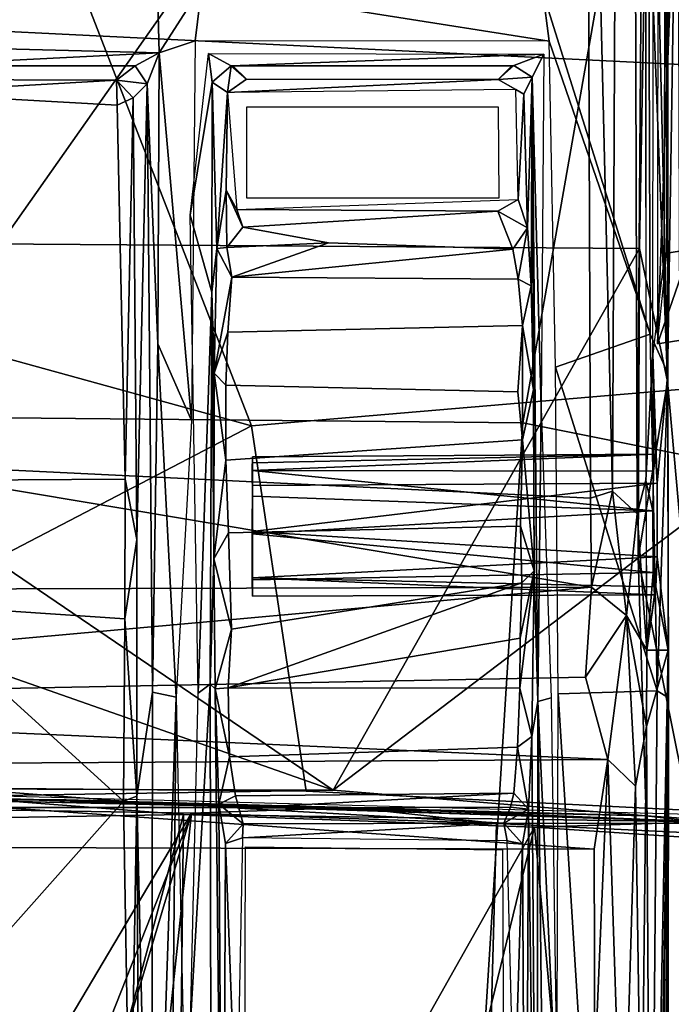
# Model space of a CAD drawing. Header units: millimetres. Extents: x -367 to 317, y -615 to 392.
# Tile 140 of 191: x 8 to 41, y 111 to 161. Entities that reach past the tile are written whole.
import ezdxf

# ---------------------------------------------------------------- set-up
doc = ezdxf.new("R2010")
doc.units = ezdxf.units.MM
doc.layers.add('Fbx_Root', color=7, linetype='Continuous', true_color=0x000000)
doc.styles.add('Default', font='arial.ttf')
doc.dimstyles.new('Default', dxfattribs={"dimscale": 10, "dimtxt": 2.5, "dimasz": 3, "dimexe": 1, "dimexo": 0.5, "dimgap": 0.8, "dimtad": 1, "dimtoh": 1, "dimzin": 1, "dimdsep": 46, "dimtxsty": 'Default', "dimcen": 2.5, "dimadec": 1, "dimazin": 1, "dimtfac": 1, "dimtdec": 4, "dimtix": 1, "dimtofl": 0, "dimtmove": 1, "dimatfit": 3, "dimfxl": 1, "dimtolj": 1, "dimtzin": 1, "dimarcsym": 0})

# ---------------------------------------------------------------- blocks, each defined once
blk = doc.blocks.new('*D1')
at = {"layer": 'Defpoints', "color": 0}
for p in [(-317.816, 295.28), (317.184, 295.28), (-317.816, -604.775)]:
    blk.add_point(p, dxfattribs=at)
at = {"layer": 'Fbx_Root', "color": 0, "lineweight": -2}
for p, q in [((-317.816, 290.28), (-317.816, -614.775)), ((317.184, 290.28), (317.184, -614.775)), ((287.184, -604.775), (-287.816, -604.775))]:
    blk.add_line(p, q, dxfattribs=at)
at = {"layer": 'Fbx_Root', "color": 0}
for points in [[(-287.816, -599.775), (-287.816, -609.775), (-317.816, -604.775)], [(287.184, -609.775), (287.184, -599.775), (317.184, -604.775)]]:
    blk.add_solid(points, dxfattribs=at)
at = {"layer": 'Fbx_Root', "color": 0, "insert": (-0.316, -584.012), "char_height": 25, "attachment_point": 5, "style": 'Default'}
blk.add_mtext('\\A1;635.00', dxfattribs=at)

msp = doc.modelspace()

# ---------------------------------------------------------------- linework, layer by layer
at = {"layer": 'Fbx_Root'}
for points in [[(40.595, 148.886, 307.398), (40.765, 186.812, 316.368), (40.657, 200.686, 324.668)], [(262.031, 200.251, 77.066), (261.864, 199.266, 96.889), (20.397, 29.818, 150.584), (134.105, 110.737, 100.651)], [(41.899, 149.262, 308.274), (40.725, 149.078, 307.767), (40.774, 200.188, 324.924)], [(41.742, 199.704, 325.199), (41.899, 149.262, 308.274), (40.774, 200.188, 324.924)], [(261.864, 199.266, 96.889), (181.087, 142.075, 120.829), (20.397, 29.818, 150.584)], [(39.893, 145.02, 300.047), (34.529, 162.136, 306.287), (34.66, 195.683, 318.477), (39.75, 187.172, 315.379)], [(40.081, 195.903, 339.255), (39.664, 192.19, 349.988), (39.682, 137.692, 329.895), (40.028, 144.01, 321.959)], [(42.114, 195.448, 338.417), (40.298, 195.654, 338.752), (40.261, 144.533, 321.69)], [(42.308, 144.848, 321.522), (42.114, 195.448, 338.417), (40.261, 144.533, 321.69)], [(38.257, 191.413, 352.072), (38.006, 137.159, 332.513), (39.247, 136.024, 331.006), (39.074, 191.667, 351.4)], [(39.662, 192.029, 349.701), (39.074, 191.667, 351.4), (39.247, 136.024, 331.006)], [(39.691, 137.784, 329.969), (39.662, 192.029, 349.701), (39.247, 136.024, 331.006)], [(-37.352, 136.951, 332.757), (-0.316, 138.616, 333.361), (36.718, 191.244, 352.516), (-37.407, 191.249, 352.518)], [(-0.316, 138.616, 333.361), (36.921, 136.818, 332.714), (36.718, 191.244, 352.516)], [(38.257, 191.413, 352.072), (36.718, 191.244, 352.516), (38.006, 137.159, 332.513)], [(38.006, 137.159, 332.513), (36.718, 191.244, 352.516), (36.921, 136.818, 332.714)], [(208.854, 131.177, 90.294), (287.189, 189.615, 74.337), (34.467, 4.457, 147.586)], [(287.189, 189.615, 74.337), (172.593, 112.085, 133.258), (34.467, 4.457, 147.586)], [(-27.035, 187.969, 423.747), (-28.47, 141.174, 425.957), (33.522, 140.578, 426.206), (41.763, 187.46, 424.1)], [(41.763, 187.46, 424.1), (33.522, 140.578, 426.206), (93.813, 128.525, 428.621), (108.64, 178.236, 426.744)], [(39.893, 145.02, 300.047), (39.75, 187.172, 315.379), (40.777, 143.059, 299.91)], [(40.777, 143.059, 299.91), (39.75, 187.172, 315.379), (40.765, 186.812, 316.368)], [(40.765, 186.812, 316.368), (40.595, 148.886, 307.398), (40.777, 143.059, 299.91)], [(69.412, 165.371, 356.239), (43.481, 158.407, 353.85), (31.268, 173.921, 357.084), (68.256, 179.096, 360.193)], [(40.765, 142.645, 289.453), (41.28, 176.342, 304.822), (39.74, 170.006, 300.66)], [(40.765, 142.645, 289.453), (41.41, 135.4, 288.122), (41.28, 176.342, 304.822)], [(-7.354, 174.881, 356.883), (31.268, 173.921, 357.084), (43.481, 158.407, 353.85), (-2.798, 160.672, 353.85)], [(-14.863, 171.45, 295.188), (10.218, 165.483, 292.338), (-11.901, 149.209, 285.424)], [(39.74, 170.006, 300.66), (-0.299, 166.594, 299.024), (-0.309, 149.591, 291.566), (39.373, 149.296, 291.617)], [(39.74, 170.006, 300.66), (39.373, 149.296, 291.617), (40.765, 142.645, 289.453)], [(19.941, 140.427, 282.187), (10.218, 165.483, 292.338), (38.638, 169.532, 295.144), (49.592, 142.954, 284.512)], [(38.638, 169.532, 295.144), (80.751, 160.833, 294.228), (49.592, 142.954, 284.512)], [(10.218, 165.483, 292.338), (19.941, 140.427, 282.187), (-11.901, 149.209, 285.424)], [(1.028, 159.462, 305.344), (0.933, 162.289, 306.362), (15.241, 162.319, 306.35), (15.325, 159.09, 305.194)], [(15.325, 159.09, 305.194), (15.241, 162.319, 306.35), (17.464, 162.423, 306.412)], [(17.121, 159.689, 305.377), (15.325, 159.09, 305.194), (17.464, 162.423, 306.412)], [(34.841, 159.682, 305.373), (17.121, 159.689, 305.377), (17.464, 162.423, 306.412)], [(17.464, 162.423, 306.412), (34.529, 162.136, 306.287), (34.841, 159.682, 305.373)], [(39.893, 145.02, 300.047), (34.841, 159.682, 305.373), (34.529, 162.136, 306.287)], [(-43.864, -195.076, 353.854), (-2.798, 160.672, 353.85), (42.958, -196.677, 353.853)], [(42.958, -196.677, 353.853), (-2.798, 160.672, 353.85), (43.481, 158.407, 353.85)], [(17.121, 159.689, 305.377), (16.95, 140.698, 298.545), (15.325, 159.09, 305.194)], [(35.161, 143.363, 299.464), (34.841, 159.682, 305.373), (39.893, 145.02, 300.047)], [(1.028, 159.462, 305.344), (15.325, 159.09, 305.194), (2.402, 158.436, 306.32)], [(15.325, 159.09, 305.194), (14.131, 158.448, 305.991), (2.402, 158.436, 306.32)], [(14.131, 158.448, 305.991), (15.325, 159.09, 305.194), (14.719, 157.543, 305.537)], [(15.325, 159.09, 305.194), (15.266, 144.53, 299.941), (14.719, 157.543, 305.537)], [(15.266, 144.53, 299.941), (15.325, 159.09, 305.194), (16.95, 140.698, 298.545)], [(16.873, 150.969, 302.04), (17.792, 159.061, 305.445), (17.987, 157.628, 305.623)], [(18.935, 158.45, 306.355), (17.792, 159.061, 305.445), (34.574, 159.021, 305.415)], [(17.792, 159.061, 305.445), (18.935, 158.45, 306.355), (17.987, 157.628, 305.623)], [(34.574, 159.021, 305.415), (33.083, 158.458, 306.157), (18.935, 158.45, 306.355)], [(34.574, 159.021, 305.415), (34, 157.88, 305.652), (33.083, 158.458, 306.157)], [(34.574, 159.021, 305.415), (34.448, 141.313, 299.022), (34, 157.88, 305.652)], [(14.131, 158.448, 305.991), (13.185, 157.722, 332.982), (2.905, 157.757, 332.531), (2.402, 158.436, 306.32)], [(14.131, 158.448, 305.991), (14.719, 157.543, 305.537), (13.185, 157.722, 332.982)], [(17.987, 157.628, 305.623), (18.935, 158.45, 306.355), (18.75, 157.102, 333.388)], [(19.698, 157.769, 332.419), (18.75, 157.102, 333.388), (18.935, 158.45, 306.355)], [(19.711, 157.76, 332.423), (19.022, 158.443, 306.346), (32.972, 158.443, 306.346), (32.29, 157.76, 332.423)], [(34, 157.88, 305.652), (32.284, 157.752, 332.42), (33.083, 158.458, 306.157)], [(13.185, 157.722, 332.982), (2.167, 157.088, 333.507), (2.905, 157.757, 332.531)], [(13.221, 156.479, 333.354), (2.167, 157.088, 333.507), (13.185, 157.722, 332.982)], [(13.185, 157.722, 332.982), (14.018, 156.842, 332.374), (13.221, 156.479, 333.354)], [(14.018, 156.842, 332.374), (13.185, 157.722, 332.982), (14.719, 157.543, 305.537)], [(32.284, 157.752, 332.42), (18.75, 157.102, 333.388), (19.698, 157.769, 332.419)], [(18.75, 157.102, 333.388), (32.284, 157.752, 332.42), (33.172, 157.263, 333.225)], [(33.584, 157.024, 321.731), (32.284, 157.752, 332.42), (34, 157.88, 305.652)], [(32.284, 157.752, 332.42), (33.584, 157.024, 321.731), (33.172, 157.263, 333.225)], [(33.584, 157.024, 321.731), (34, 157.88, 305.652), (33.758, 150.336, 315.234)], [(33.944, 147.44, 307.951), (33.758, 150.336, 315.234), (34, 157.88, 305.652)], [(34.06, 142.247, 303.593), (33.944, 147.44, 307.951), (34, 157.88, 305.652)], [(34.271, 126.633, 295.412), (34, 157.88, 305.652), (34.448, 141.313, 299.022)], [(34, 157.88, 305.652), (34.271, 126.633, 295.412), (34.091, 133.177, 302.214)], [(34.091, 133.177, 302.214), (34.06, 142.247, 303.593), (34, 157.88, 305.652)], [(14.018, 156.842, 332.374), (14.719, 157.543, 305.537), (14.203, 134.742, 325.02)], [(14.217, 121.907, 324.662), (14.203, 134.742, 325.02), (14.719, 157.543, 305.537), (14.995, 127.112, 295.019)], [(15.266, 144.53, 299.941), (14.995, 127.112, 295.019), (14.719, 157.543, 305.537)], [(17.987, 157.628, 305.623), (17.955, 147.118, 301.21), (16.873, 150.969, 302.04)], [(17.987, 157.628, 305.623), (18.219, 149.303, 311.232), (17.955, 147.118, 301.21)], [(18.75, 157.102, 333.388), (18.219, 149.303, 311.232), (17.987, 157.628, 305.623)], [(33.285, 151.752, 331.485), (33.172, 157.263, 333.225), (33.584, 157.024, 321.731)], [(13.221, 156.479, 333.354), (13.631, 137.767, 326.628), (2.902, 137.69, 326.585), (2.167, 157.088, 333.507)], [(13.631, 137.767, 326.628), (13.221, 156.479, 333.354), (14.018, 156.842, 332.374)], [(13.631, 137.767, 326.628), (14.018, 156.842, 332.374), (14.203, 134.742, 325.02)], [(18.219, 149.303, 311.232), (18.75, 157.102, 333.388), (18.679, 152.215, 330.438)], [(18.75, 157.102, 333.388), (19.221, 151.252, 331.294), (18.679, 152.215, 330.438)], [(33.758, 150.336, 315.234), (33.285, 151.752, 331.485), (33.584, 157.024, 321.731)], [(32.29, 156.398, 333.35), (32.333, 151.822, 331.685), (19.711, 151.822, 331.685), (19.711, 156.398, 333.35)], [(18.679, 152.215, 330.438), (18.708, 149.354, 313.76), (18.219, 149.303, 311.232)], [(19.522, 150.37, 323.349), (18.679, 152.215, 330.438), (19.221, 151.252, 331.294)], [(18.679, 152.215, 330.438), (19.522, 150.37, 323.349), (18.708, 149.354, 313.76)], [(33.285, 151.752, 331.485), (32.27, 151.168, 330.82), (19.221, 151.252, 331.294)], [(33.758, 150.336, 315.234), (32.27, 151.168, 330.82), (33.285, 151.752, 331.485)], [(19.221, 151.252, 331.294), (32.27, 151.168, 330.82), (19.522, 150.37, 323.349)], [(17.955, 147.118, 301.21), (17.271, 127.059, 294.475), (16.873, 150.969, 302.04)], [(23.798, 149.581, 315.86), (19.522, 150.37, 323.349), (32.27, 151.168, 330.82), (33.029, 149.277, 313.76)], [(33.029, 149.277, 313.76), (32.27, 151.168, 330.82), (33.758, 150.336, 315.234)], [(18.708, 149.354, 313.76), (19.522, 150.37, 323.349), (23.798, 149.581, 315.86)], [(33.758, 150.336, 315.234), (33.286, 147.761, 310.226), (33.029, 149.277, 313.76)], [(33.758, 150.336, 315.234), (33.944, 147.44, 307.951), (33.286, 147.761, 310.226)], [(-0.316, 138.741, 287.22), (24.031, 122.199, 281.763), (39.373, 149.296, 291.617), (-0.309, 149.591, 291.566)], [(18.219, 149.303, 311.232), (18.083, 143.058, 303.999), (17.955, 147.118, 301.21)], [(18.083, 143.058, 303.999), (18.219, 149.303, 311.232), (18.956, 147.87, 310.26)], [(18.708, 149.354, 313.76), (18.956, 147.87, 310.26), (18.219, 149.303, 311.232)], [(18.956, 147.87, 310.26), (18.708, 149.354, 313.76), (23.798, 149.581, 315.86)], [(33.029, 149.277, 313.76), (18.956, 147.87, 310.26), (23.798, 149.581, 315.86)], [(39.373, 149.296, 291.617), (24.031, 122.199, 281.763), (39.293, 133.801, 285.538)], [(39.293, 133.801, 285.538), (40.765, 142.645, 289.453), (39.373, 149.296, 291.617)], [(19.941, 140.427, 282.187), (-14.513, 122.489, 275.799), (-11.901, 149.209, 285.424)], [(18.956, 147.87, 310.26), (33.029, 149.277, 313.76), (33.286, 147.761, 310.226)], [(40.777, 143.059, 299.91), (40.595, 148.886, 307.398), (40.028, 144.01, 321.959), (40.249, 137.558, 314.547)], [(40.725, 149.078, 307.767), (41.899, 149.262, 308.274), (40.261, 144.533, 321.69)], [(41.899, 149.262, 308.274), (42.308, 144.848, 321.522), (40.261, 144.533, 321.69)], [(18.083, 143.058, 303.999), (18.956, 147.87, 310.26), (18.771, 145.114, 306.902)], [(18.771, 145.114, 306.902), (18.956, 147.87, 310.26), (33.286, 147.761, 310.226), (33.504, 145.455, 307.206)], [(33.944, 147.44, 307.951), (33.504, 145.455, 307.206), (33.286, 147.761, 310.226)], [(34.06, 142.247, 303.593), (33.504, 145.455, 307.206), (33.944, 147.44, 307.951)], [(17.955, 147.118, 301.21), (17.887, 127.501, 295.302), (17.271, 127.059, 294.475)], [(18.069, 133.781, 302.378), (17.887, 127.501, 295.302), (17.955, 147.118, 301.21)], [(18.069, 133.781, 302.378), (17.955, 147.118, 301.21), (18.083, 143.058, 303.999)], [(18.67, 142.465, 304.94), (18.771, 145.114, 306.902), (33.504, 145.455, 307.206), (33.275, 142.126, 304.802)], [(33.504, 145.455, 307.206), (33.514, 139.733, 303.767), (33.275, 142.126, 304.802)], [(33.504, 145.455, 307.206), (34.06, 142.247, 303.593), (33.514, 139.733, 303.767)], [(18.083, 143.058, 303.999), (18.771, 145.114, 306.902), (18.67, 142.465, 304.94)], [(39.893, 145.02, 300.047), (40.247, 127.169, 294.392), (35.161, 143.363, 299.464)], [(40.247, 127.169, 294.392), (39.893, 145.02, 300.047), (40.777, 143.059, 299.91)], [(16.17, 126.857, 294.316), (14.995, 127.112, 295.019), (15.266, 144.53, 299.941)], [(16.17, 126.857, 294.316), (15.266, 144.53, 299.941), (16.95, 140.698, 298.545)], [(40.074, 138.154, 319.632), (40.028, 144.01, 321.959), (39.682, 137.692, 329.895), (40.025, 136.18, 320.799)], [(40.074, 138.154, 319.632), (40.169, 139.01, 316.805), (40.028, 144.01, 321.959)], [(40.169, 139.01, 316.805), (40.249, 137.558, 314.547), (40.028, 144.01, 321.959)], [(18.069, 133.781, 302.378), (18.083, 143.058, 303.999), (18.669, 138.706, 303.465)], [(18.083, 143.058, 303.999), (18.67, 142.465, 304.94), (18.669, 138.706, 303.465)], [(22.691, 122.155, 276.092), (19.941, 140.427, 282.187), (49.592, 142.954, 284.512), (50.67, 120.756, 277.114)], [(35.289, 127.024, 294.382), (35.161, 143.363, 299.464), (40.247, 127.169, 294.392)], [(40.246, 133.877, 314.206), (40.804, 129.205, 298.06), (40.777, 143.059, 299.91), (40.249, 137.558, 314.547)], [(40.811, 126.818, 295.003), (40.247, 127.169, 294.392), (40.777, 143.059, 299.91)], [(40.804, 129.205, 298.06), (40.811, 126.818, 295.003), (40.777, 143.059, 299.91)], [(18.669, 138.706, 303.465), (18.67, 142.465, 304.94), (33.275, 142.126, 304.802), (33.514, 139.733, 303.767)], [(39.293, 133.801, 285.538), (41.41, 135.4, 288.122), (40.765, 142.645, 289.453)], [(181.087, 142.075, 120.829), (24.374, 28.059, 165.641), (20.397, 29.818, 150.584)], [(183.921, 138.747, 125.672), (24.374, 28.059, 165.641), (181.087, 142.075, 120.829)], [(34.091, 133.177, 302.214), (33.514, 139.733, 303.767), (34.06, 142.247, 303.593)], [(-28.47, 141.174, 425.957), (-37.423, 37.545, 429.661), (27.361, 42.199, 429.243)], [(27.361, 42.199, 429.243), (33.522, 140.578, 426.206), (-28.47, 141.174, 425.957)], [(34.448, 141.313, 299.022), (34.941, 126.826, 294.449), (34.271, 126.633, 295.412)], [(22.691, 122.155, 276.092), (-14.513, 122.489, 275.799), (19.941, 140.427, 282.187)], [(93.813, 128.525, 428.621), (33.522, 140.578, 426.206), (27.361, 42.199, 429.243)], [(33.413, 135.402, 303.059), (18.792, 135.073, 303.135), (18.669, 138.706, 303.465), (33.514, 139.733, 303.767)], [(33.514, 139.733, 303.767), (34.091, 133.177, 302.214), (33.413, 135.402, 303.059)], [(19.991, 138.882, 317.969), (40.169, 139.01, 316.805), (19.988, 138.195, 319.539)], [(40.169, 139.01, 316.805), (40.074, 138.154, 319.632), (19.988, 138.195, 319.539)], [(19.993, 137.451, 314.404), (40.249, 137.558, 314.547), (40.169, 139.01, 316.805), (19.991, 138.571, 315.903)], [(19.991, 138.571, 315.903), (40.169, 139.01, 316.805), (19.991, 138.882, 317.969)], [(-37.895, 132.136, 331.762), (36.955, 132.35, 331.807), (-0.316, 138.616, 333.361)], [(-0.316, 130.738, 284.339), (24.031, 122.199, 281.763), (-0.316, 138.741, 287.22)], [(-0.316, 138.616, 333.361), (36.955, 132.35, 331.807), (36.921, 136.818, 332.714)], [(18.069, 133.781, 302.378), (18.669, 138.706, 303.465), (18.792, 135.073, 303.135)], [(19.991, 138.882, 317.969), (19.988, 138.195, 319.539), (19.992, 136.918, 320.506)], [(19.99, 135.018, 320.848), (19.989, 132.82, 314.955), (19.993, 137.451, 314.404), (19.991, 138.571, 315.903)], [(19.99, 135.018, 320.848), (19.991, 138.882, 317.969), (19.992, 136.918, 320.506)], [(19.99, 135.018, 320.848), (19.991, 138.571, 315.903), (19.991, 138.882, 317.969)], [(183.921, 138.747, 125.672), (108.849, 81.886, 147.046), (24.374, 28.059, 165.641)], [(19.988, 138.195, 319.539), (40.025, 136.18, 320.799), (19.992, 136.918, 320.506)], [(40.025, 136.18, 320.799), (19.988, 138.195, 319.539), (40.074, 138.154, 319.632)], [(13.606, 130.769, 325.494), (2.674, 131.505, 325.578), (2.902, 137.69, 326.585), (13.631, 137.767, 326.628)], [(13.606, 130.769, 325.494), (13.631, 137.767, 326.628), (14.203, 134.742, 325.02)], [(19.975, 135.14, 313.857), (40.249, 137.558, 314.547), (19.993, 137.451, 314.404)], [(40.246, 133.877, 314.206), (40.249, 137.558, 314.547), (19.975, 135.14, 313.857)], [(39.691, 137.784, 329.969), (39.247, 136.024, 331.006), (39.74, 129.206, 328.701)], [(39.682, 137.692, 329.895), (39.738, 129.205, 328.554), (40.042, 133.093, 320.096), (40.025, 136.18, 320.799)], [(19.993, 137.451, 314.404), (19.989, 132.82, 314.955), (19.975, 135.14, 313.857)], [(38.006, 137.159, 332.513), (36.921, 136.818, 332.714), (36.955, 132.35, 331.807)], [(38.006, 137.159, 332.513), (36.955, 132.35, 331.807), (38.72, 130.943, 330.922)], [(39.247, 136.024, 331.006), (38.006, 137.159, 332.513), (38.72, 130.943, 330.922)], [(19.992, 136.918, 320.506), (40.025, 136.18, 320.799), (19.99, 135.018, 320.848)], [(40.042, 133.093, 320.096), (19.99, 135.018, 320.848), (40.025, 136.18, 320.799)], [(39.247, 136.024, 331.006), (38.72, 130.943, 330.922), (39.74, 129.206, 328.701)], [(18.069, 133.781, 302.378), (18.792, 135.073, 303.135), (18.942, 130.259, 304.114)], [(18.942, 130.259, 304.114), (18.792, 135.073, 303.135), (33.413, 135.402, 303.059), (33.472, 132.567, 303.405)], [(19.989, 132.82, 314.955), (40.246, 133.877, 314.206), (19.975, 135.14, 313.857)], [(19.998, 131.905, 317.328), (19.99, 135.018, 320.848), (19.983, 132.731, 319.602)], [(19.99, 135.018, 320.848), (40.042, 133.093, 320.096), (19.983, 132.731, 319.602)], [(19.998, 131.905, 317.328), (19.989, 132.82, 314.955), (19.99, 135.018, 320.848)], [(34.091, 133.177, 302.214), (33.472, 132.567, 303.405), (33.413, 135.402, 303.059)], [(41.41, 135.4, 288.122), (39.293, 133.801, 285.538), (41.946, 120.644, 283.037)], [(14.203, 134.742, 325.02), (14.217, 121.907, 324.662), (13.606, 130.769, 325.494)], [(18.133, 127.263, 304.627), (17.887, 127.501, 295.302), (18.069, 133.781, 302.378)], [(18.133, 127.263, 304.627), (18.069, 133.781, 302.378), (18.942, 130.259, 304.114)], [(40.246, 133.877, 314.206), (19.989, 132.82, 314.955), (40.19, 132.378, 315.694)], [(39.293, 133.801, 285.538), (24.031, 122.199, 281.763), (39.692, 120.92, 281.331)], [(41.946, 120.644, 283.037), (39.293, 133.801, 285.538), (39.692, 120.92, 281.331)], [(40.246, 133.877, 314.206), (40.19, 132.378, 315.694), (40.804, 129.205, 298.06)], [(19.983, 132.731, 319.602), (40.042, 133.093, 320.096), (40.115, 131.973, 317.43), (19.998, 131.905, 317.328)], [(34.091, 133.177, 302.214), (33.984, 124.89, 306.427), (33.373, 127.309, 305.679)], [(34.091, 133.177, 302.214), (33.373, 127.309, 305.679), (33.392, 129.808, 304.285)], [(34.091, 133.177, 302.214), (33.392, 129.808, 304.285), (33.472, 132.567, 303.405)], [(33.984, 124.89, 306.427), (34.091, 133.177, 302.214), (34.271, 126.633, 295.412)], [(34.331, 13.06, 164.42), (198.942, 133.183, 118.951), (34.959, 9.769, 150.938)], [(34.331, 13.06, 164.42), (137.662, 93.362, 140.126), (198.942, 133.183, 118.951)], [(34.959, 9.769, 150.938), (198.942, 133.183, 118.951), (117.029, 70.125, 105.222)], [(40.115, 131.973, 317.43), (40.042, 133.093, 320.096), (39.738, 129.205, 328.554)], [(33.472, 132.567, 303.405), (33.392, 129.808, 304.285), (18.774, 127.313, 305.623)], [(18.774, 127.313, 305.623), (18.942, 130.259, 304.114), (33.472, 132.567, 303.405)], [(19.998, 131.905, 317.328), (40.115, 131.973, 317.43), (19.989, 132.82, 314.955)], [(40.115, 131.973, 317.43), (40.19, 132.378, 315.694), (19.989, 132.82, 314.955)], [(-26.749, 126.626, 331.565), (36.955, 132.35, 331.807), (-37.895, 132.136, 331.762)], [(36.955, 132.35, 331.807), (-26.749, 126.626, 331.565), (36.665, 127.853, 331.53)], [(36.665, 127.853, 331.53), (38.72, 130.943, 330.922), (36.955, 132.35, 331.807)], [(39.738, 129.205, 328.554), (40.804, 129.205, 298.06), (40.19, 132.378, 315.694)], [(40.19, 132.378, 315.694), (40.115, 131.973, 317.43), (39.738, 129.205, 328.554)], [(2.674, 131.505, 325.578), (13.548, 121.647, 325.342), (2.502, 122.501, 325.423)], [(13.548, 121.647, 325.342), (2.674, 131.505, 325.578), (13.606, 130.769, 325.494)], [(34.467, 4.457, 147.586), (109.62, 57.271, 106.826), (208.854, 131.177, 90.294)], [(24.031, 122.199, 281.763), (-0.316, 130.738, 284.339), (-20.398, 122.344, 281.774)], [(13.548, 121.647, 325.342), (13.606, 130.769, 325.494), (14.217, 121.907, 324.662)], [(36.665, 127.853, 331.53), (37.774, 123.74, 331.528), (38.72, 130.943, 330.922)], [(37.774, 123.74, 331.528), (39.157, 122.403, 330.368), (38.72, 130.943, 330.922)], [(38.72, 130.943, 330.922), (39.712, 125.393, 329.286), (39.74, 129.206, 328.701)], [(39.712, 125.393, 329.286), (38.72, 130.943, 330.922), (39.157, 122.403, 330.368)], [(18.133, 127.263, 304.627), (18.942, 130.259, 304.114), (18.774, 127.313, 305.623)], [(33.392, 129.808, 304.285), (33.373, 127.309, 305.679), (18.774, 127.313, 305.623)], [(39.74, 129.206, 328.701), (39.712, 125.393, 329.286), (40.804, 129.205, 298.06)], [(39.945, 86.099, 322.555), (40.804, 129.205, 298.06), (39.712, 125.393, 329.286)], [(39.945, 86.099, 322.555), (40.166, 69.32, 316.283), (40.804, 129.205, 298.06)], [(40.491, 59.703, 306.993), (40.804, 129.205, 298.06), (40.166, 69.32, 316.283)], [(40.491, 59.703, 306.993), (40.79, 59.637, 298.43), (40.804, 129.205, 298.06)], [(40.811, 126.818, 295.003), (40.804, 129.205, 298.06), (40.749, 61.65, 298.306)], [(78.591, -49.346, 434.435), (107.947, -12.523, 434.605), (93.813, 128.525, 428.621), (27.361, 42.199, 429.243)], [(37.774, 123.74, 331.528), (36.665, 127.853, 331.53), (-26.749, 126.626, 331.565)], [(14.995, 127.112, 295.019), (14.936, 90.016, 297.222), (14.217, 121.907, 324.662)], [(14.936, 90.016, 297.222), (14.995, 127.112, 295.019), (16.17, 126.857, 294.316)], [(17.887, 127.501, 295.302), (17.941, 89.73, 297.232), (16.897, 110.589, 295.239)], [(16.897, 110.589, 295.239), (17.271, 127.059, 294.475), (17.887, 127.501, 295.302)], [(17.887, 127.501, 295.302), (18.133, 127.263, 304.627), (18.511, 90.538, 319.145), (17.941, 89.73, 297.232)], [(18.133, 127.263, 304.627), (18.774, 127.313, 305.623), (18.849, 123.87, 308.981)], [(18.305, 121.499, 311.21), (18.511, 90.538, 319.145), (18.133, 127.263, 304.627)], [(18.133, 127.263, 304.627), (18.849, 123.87, 308.981), (18.305, 121.499, 311.21)], [(18.849, 123.87, 308.981), (18.774, 127.313, 305.623), (33.373, 127.309, 305.679), (33.261, 124.345, 308.358)], [(33.984, 124.89, 306.427), (33.261, 124.345, 308.358), (33.373, 127.309, 305.679)], [(39.629, 57.884, 297.99), (35.289, 127.024, 294.382), (40.247, 127.169, 294.392)], [(40.247, 127.169, 294.392), (40.811, 126.818, 295.003), (39.629, 57.884, 297.99)], [(-26.749, 126.626, 331.565), (-21.711, 123.387, 331.55), (37.774, 123.74, 331.528)], [(16.17, 126.857, 294.316), (15.803, 89.037, 296.372), (14.936, 90.016, 297.222)], [(16.994, 88.174, 296.414), (15.803, 89.037, 296.372), (16.17, 126.857, 294.316)], [(34.271, 126.633, 295.412), (34.224, 89.942, 297.25), (33.984, 124.89, 306.427)], [(34.224, 89.942, 297.25), (34.271, 126.633, 295.412), (34.72, 88.424, 296.484)], [(34.941, 126.826, 294.449), (35.261, 105.433, 295.509), (34.271, 126.633, 295.412)], [(34.72, 88.424, 296.484), (34.271, 126.633, 295.412), (35.261, 105.433, 295.509)], [(35.289, 127.024, 294.382), (39.629, 57.884, 297.99), (35.17, 88.158, 296.414)], [(40.811, 126.818, 295.003), (40.749, 61.65, 298.306), (39.629, 57.884, 297.99)], [(173.286, 125.662, 132.913), (27.564, 19.629, 171.121), (172.593, 112.085, 133.258)], [(173.286, 125.662, 132.913), (140.524, 114.812, 138.448), (27.564, 19.629, 171.121)], [(39.712, 125.393, 329.286), (39.157, 122.403, 330.368), (39.462, 102.469, 327.076)], [(39.945, 86.099, 322.555), (39.712, 125.393, 329.286), (39.462, 102.469, 327.076)], [(33.984, 124.89, 306.427), (33.818, 121.253, 312.754), (33.261, 124.345, 308.358)], [(33.818, 121.253, 312.754), (33.984, 124.89, 306.427), (34.224, 89.942, 297.25)], [(33.077, 122.047, 312.39), (19.145, 121.915, 312.881), (18.849, 123.87, 308.981), (33.261, 124.345, 308.358)], [(33.261, 124.345, 308.358), (33.818, 121.253, 312.754), (33.077, 122.047, 312.39)], [(37.102, 119.24, 331.128), (37.774, 123.74, 331.528), (-21.711, 123.387, 331.55)], [(18.305, 121.499, 311.21), (18.849, 123.87, 308.981), (19.145, 121.915, 312.881)], [(37.774, 123.74, 331.528), (37.102, 119.24, 331.128), (37.135, 108.323, 329.49)], [(37.774, 123.74, 331.528), (37.135, 108.323, 329.49), (38.526, 100.976, 327.788)], [(39.157, 122.403, 330.368), (37.774, 123.74, 331.528), (38.526, 100.976, 327.788)], [(-37.663, 119.45, 331.156), (37.102, 119.24, 331.128), (-21.711, 123.387, 331.55)], [(24.031, 122.199, 281.763), (-20.398, 122.344, 281.774), (0.196, 121.815, 280.88)], [(50.67, 120.756, 277.114), (-14.513, 122.489, 275.799), (22.691, 122.155, 276.092)], [(0.196, 121.815, 280.88), (39.692, 120.92, 281.331), (24.031, 122.199, 281.763)], [(2.502, 122.501, 325.423), (13.548, 121.647, 325.342), (2.607, 109.337, 323.481)], [(39.157, 122.403, 330.368), (38.526, 100.976, 327.788), (39.462, 102.469, 327.076)], [(10.675, 121.711, 276.362), (0.196, 121.815, 280.88), (-22.842, 121.52, 276.5)], [(24.94, 121.327, 276.235), (-1.863, 121.797, 276.014), (5.713, 121.82, 277.41)], [(-0.138, 121.341, 275.504), (-1.863, 121.797, 276.014), (24.94, 121.327, 276.235)], [(0.196, 121.815, 280.88), (10.675, 121.711, 276.362), (39.692, 120.92, 281.331)], [(16.545, 120.989, 278.238), (5.713, 121.82, 277.41), (1.006, 120.72, 277.97)], [(5.713, 121.82, 277.41), (42.688, 120.616, 278.574), (24.94, 121.327, 276.235)], [(42.688, 120.616, 278.574), (5.713, 121.82, 277.41), (16.545, 120.989, 278.238)], [(45.256, 120.547, 277.308), (39.692, 120.92, 281.331), (10.675, 121.711, 276.362)], [(13.872, 102.034, 322.201), (13.548, 121.647, 325.342), (14.217, 121.907, 324.662)], [(14.372, 90.339, 318.702), (13.872, 102.034, 322.201), (14.217, 121.907, 324.662)], [(14.372, 90.339, 318.702), (14.217, 121.907, 324.662), (14.936, 90.016, 297.222)], [(18.305, 121.499, 311.21), (19.145, 121.915, 312.881), (19.308, 121.305, 315.903)], [(33.077, 122.047, 312.39), (19.308, 121.305, 315.903), (19.145, 121.915, 312.881)], [(32.905, 121.342, 315.51), (19.308, 121.305, 315.903), (33.077, 122.047, 312.39)], [(33.818, 121.253, 312.754), (32.905, 121.342, 315.51), (33.077, 122.047, 312.39)], [(16.942, 121.051, 275.651), (4.248, 99.663, 269.866), (-0.138, 121.341, 275.504)], [(-0.138, 121.341, 275.504), (24.94, 121.327, 276.235), (16.942, 121.051, 275.651)], [(2.607, 109.337, 323.481), (13.548, 121.647, 325.342), (13.872, 102.034, 322.201)], [(32.204, 120.535, 276.012), (16.942, 121.051, 275.651), (24.94, 121.327, 276.235)], [(18.305, 121.499, 311.21), (18.655, 119.534, 324.341), (18.511, 90.538, 319.145)], [(19.308, 121.305, 315.903), (19.524, 120.519, 324.205), (18.305, 121.499, 311.21)], [(19.524, 120.519, 324.205), (18.655, 119.534, 324.341), (18.305, 121.499, 311.21)], [(19.308, 121.305, 315.903), (32.905, 121.342, 315.51), (32.579, 120.549, 324.1)], [(32.579, 120.549, 324.1), (19.524, 120.519, 324.205), (19.308, 121.305, 315.903)], [(24.94, 121.327, 276.235), (44.047, 120.547, 276.993), (32.204, 120.535, 276.012)], [(44.047, 120.547, 276.993), (24.94, 121.327, 276.235), (42.688, 120.616, 278.574)], [(33.818, 121.253, 312.754), (32.579, 120.549, 324.1), (32.905, 121.342, 315.51)], [(33.512, 119.523, 324.333), (32.579, 120.549, 324.1), (33.818, 121.253, 312.754)], [(33.512, 119.523, 324.333), (33.818, 121.253, 312.754), (33.656, 90.423, 318.978)], [(34.224, 89.942, 297.25), (33.656, 90.423, 318.978), (33.818, 121.253, 312.754)], [(8.973, 92.677, 270.723), (16.545, 120.989, 278.238), (1.006, 120.72, 277.97)], [(8.973, 92.677, 270.723), (1.006, 120.72, 277.97), (7.214, 96.87, 271.793)], [(4.248, 99.663, 269.866), (16.942, 121.051, 275.651), (7.373, 96.798, 269.163)], [(7.373, 96.798, 269.163), (16.942, 121.051, 275.651), (8.711, 93.465, 268.306)], [(12.182, 76.088, 263.869), (8.711, 93.465, 268.306), (16.942, 121.051, 275.651)], [(16.185, 88.51, 269.832), (16.545, 120.989, 278.238), (8.973, 92.677, 270.723)], [(32.204, 120.535, 276.012), (31.6, 97.905, 270.262), (12.182, 76.088, 263.869), (16.942, 121.051, 275.651)], [(34.115, 120.353, 278.67), (16.545, 120.989, 278.238), (16.185, 88.51, 269.832)], [(34.115, 120.353, 278.67), (42.688, 120.616, 278.574), (16.545, 120.989, 278.238)], [(39.692, 120.92, 281.331), (45.256, 120.547, 277.308), (41.946, 120.644, 283.037)], [(22.479, 72.579, 266.045), (34.115, 120.353, 278.67), (16.185, 88.51, 269.832)], [(19.497, 119.809, 325.052), (18.655, 119.534, 324.341), (19.524, 120.519, 324.205)], [(19.524, 120.519, 324.205), (32.579, 120.549, 324.1), (19.497, 119.809, 325.052)], [(19.497, 119.809, 325.052), (32.579, 120.549, 324.1), (32.742, 119.669, 324.941)], [(36.668, 92.342, 271.796), (34.115, 120.353, 278.67), (22.479, 72.579, 266.045)], [(51.261, 119.613, 276.842), (31.6, 97.905, 270.262), (32.204, 120.535, 276.012)], [(32.204, 120.535, 276.012), (44.047, 120.547, 276.993), (51.261, 119.613, 276.842)], [(32.579, 120.549, 324.1), (33.512, 119.523, 324.333), (32.742, 119.669, 324.941)], [(42.688, 120.616, 278.574), (34.115, 120.353, 278.67), (55.759, 118.903, 279.611)], [(34.115, 120.353, 278.67), (36.668, 92.342, 271.796), (55.759, 118.903, 279.611)], [(19.497, 119.809, 325.052), (19.197, 104.779, 322.677), (18.655, 119.534, 324.341)], [(37.102, 119.24, 331.128), (-37.663, 119.45, 331.156), (-38.226, 109.247, 329.638), (37.135, 108.323, 329.49)], [(18.511, 90.538, 319.145), (18.655, 119.534, 324.341), (19.197, 104.779, 322.677)], [(19.591, 102.827, 322.375), (19.653, 119.371, 325.017), (32.516, 119.215, 325.054), (32.586, 100.247, 321.867)], [(36.708, 76.586, 265.327), (31.6, 97.905, 270.262), (51.261, 119.613, 276.842)], [(33.512, 119.523, 324.333), (33.087, 105.77, 322.773), (32.742, 119.669, 324.941)], [(33.087, 105.77, 322.773), (33.512, 119.523, 324.333), (33.656, 90.423, 318.978)], [(61.156, 117.435, 277.08), (60.418, 94.001, 271.495), (36.708, 76.586, 265.327), (51.261, 119.613, 276.842)], [(135.149, 119.095, 100.274), (18.258, 29.711, 115.868), (12.762, 32.304, 115.767)], [(135.149, 119.095, 100.274), (12.762, 32.304, 115.767), (14.517, 31.537, 139.777), (86.489, 79.972, 138.504)], [(18.258, 29.711, 115.868), (135.149, 119.095, 100.274), (134.105, 110.737, 100.651)], [(35.171, 50.438, 261.534), (55.759, 118.903, 279.611), (36.668, 92.342, 271.796)], [(55.703, 86.213, 271.839), (55.759, 118.903, 279.611), (35.171, 50.438, 261.534)], [(140.524, 114.812, 138.448), (86.489, 79.972, 138.504), (19.168, 27.656, 169.021)], [(19.168, 27.656, 169.021), (27.564, 19.629, 171.121), (140.524, 114.812, 138.448)], [(32.754, 9.518, 169.004), (172.593, 112.085, 133.258), (27.564, 19.629, 171.121)], [(32.754, 9.518, 169.004), (34.467, 4.457, 147.586), (172.593, 112.085, 133.258)]]:
    msp.add_3dface(points, dxfattribs=at)

# ---------------------------------------------------------------- dimensions: what is measured, and where the dimension line sits
dim = msp.add_linear_dim(base=(-317.816, -604.775), p1=(317.184, 295.28), p2=(-317.816, 295.28), angle=180, dimstyle='Default', override={"dimscale": 10, "dimtxt": 2.5, "dimasz": 3, "dimexe": 1, "dimexo": 0.5, "dimgap": 0.8, "dimtad": 1, "dimtih": 0, "dimtoh": 0, "dimdec": 2, "dimlfac": 1, "dimzin": 1, "dimtxsty": 'Default', "dimsah": 0, "dimcen": 2.5, "dimadec": 1, "dimazin": 1, "dimtix": 0, "dimtmove": 0, "dimtzin": 1}, dxfattribs=at)
dim.commit()
dim.dimension.update_dxf_attribs({"geometry": '*D1', "text_midpoint": (-0.316, -584.012)})

doc.saveas('drawing.dxf')
